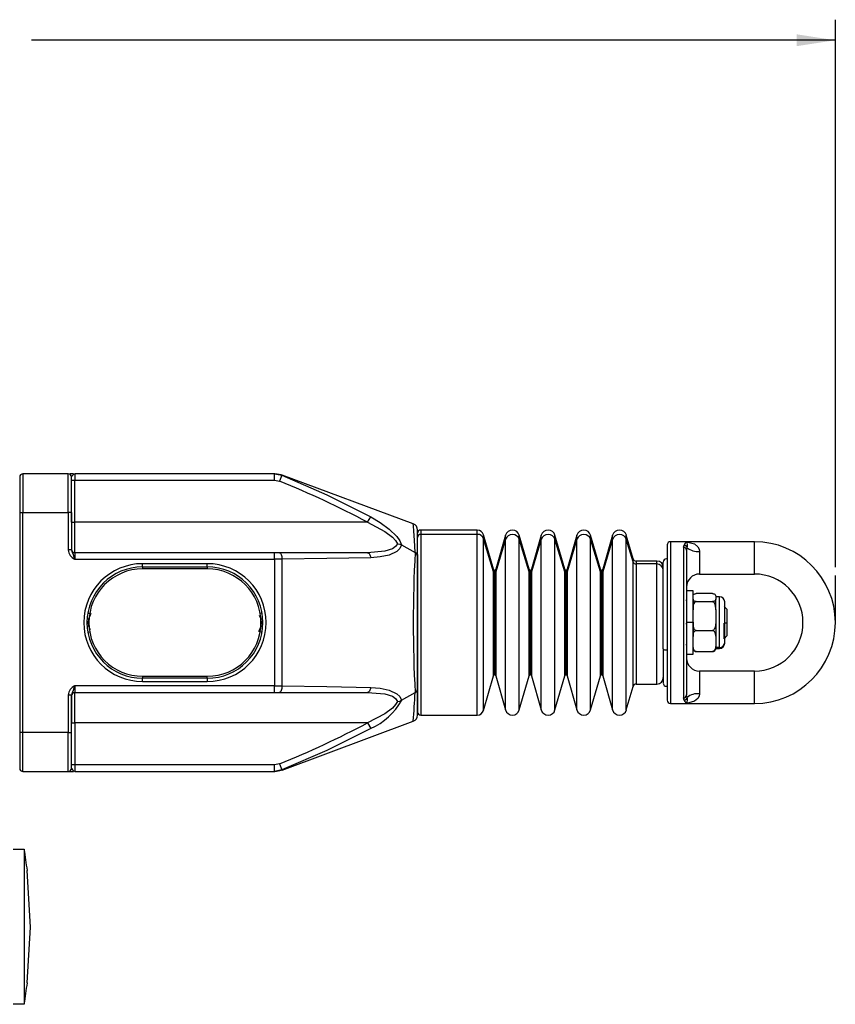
# Model space of a CAD drawing. Header units: millimetres. Extents: x 0 to 864, y 0 to 559.
# Tile 5 of 13: x 306 to 432, y 293 to 446. Entities that reach past the tile are written whole.
import ezdxf

# ---------------------------------------------------------------- set-up
doc = ezdxf.new("R2010")
doc.units = ezdxf.units.MM
doc.layers.add('DIMENSIONS', color=140, linetype='Continuous')
doc.styles.add('SLDTEXTSTYLE0', font='TXT', dxfattribs={"width": 0.75})
doc.dimstyles.new('SLDDIMSTYLE0', dxfattribs={"dimtxt": 6, "dimasz": 6, "dimexe": 0, "dimexo": 0.0625, "dimgap": 1.5, "dimtad": 0, "dimtih": 1, "dimtoh": 1, "dimdec": 1, "dimrnd": 1e-09, "dimzin": 12, "dimdsep": 46, "dimtxsty": 'SLDTEXTSTYLE0', "dimsah": 1, "dimcen": 0.09, "dimadec": 0, "dimazin": 3, "dimtfac": 1, "dimtdec": 1, "dimtofl": 0, "dimtmove": 0, "dimatfit": 3, "dimfxl": 0, "dimfrac": 2, "dimtolj": 1, "dimtzin": 12, "dimarcsym": 0})

# ---------------------------------------------------------------- blocks, each defined once
blk = doc.blocks.new('_D')
at = {"layer": 'DIMENSIONS'}
for p, q in [((75.52, 360.92), (75.52, 445.53)), ((431.72, 360.92), (431.72, 445.53)), ((75.52, 442.35), (199.81, 442.35)), ((431.72, 442.35), (307.42, 442.35))]:
    blk.add_line(p, q, dxfattribs=at)
for points in [[(75.52, 442.35), (81.52, 441.43), (81.52, 443.27)], [(431.72, 442.35), (425.72, 443.27), (425.72, 441.43)]]:
    blk.add_solid(points, dxfattribs=at)
at = {"layer": 'DIMENSIONS', "insert": (201.03, 445.32), "char_height": 6, "attachment_point": 1, "style": 'SLDTEXTSTYLE0'}
blk.add_mtext('327MM MIN. - 341MM MAX.', dxfattribs=at)

msp = doc.modelspace()

# ---------------------------------------------------------------- linework, layer by layer
at = {"color": 7, "linetype": 'Continuous', "lineweight": 25}
for p, q in [((305.62, 374.85), (305.62, 369.35)), ((306.12, 375.35), (306.12, 369.35)), ((313.12, 375.35), (306.12, 375.35)), ((313.12, 369.35), (313.12, 375.35)), ((313.94, 375.35), (313.43, 375.35)), ((313.62, 369.35), (313.62, 374.85)), ((313.62, 374.35), (314.12, 374.35)), ((313.98, 375.3), (314.12, 375.35)), ((314.12, 375.35), (314.12, 374.35)), ((345.02, 375.35), (314.12, 375.35)), ((314.12, 367.85), (314.12, 374.35)), ((314.12, 374.35), (345.02, 374.35)), ((345.02, 374.35), (345.02, 375.35)), ((345.02, 375.35), (346.17, 375.12)), ((345.02, 374.35), (345.79, 374.2)), ((346.12, 375.16), (345.08, 375.35)), ((346.17, 375.12), (345.79, 374.2)), ((366.47, 367.59), (346.18, 375.14)), ((313.62, 373.88), (313.62, 373.9)), ((313.64, 367.85), (313.62, 370.5)), ((305.62, 369.35), (306.12, 369.35)), ((305.62, 369.35), (305.62, 335.35)), ((306.12, 335.35), (306.12, 369.35)), ((306.12, 369.35), (313.12, 369.35)), ((313.12, 369.35), (313.12, 363.57)), ((313.62, 369.35), (313.12, 369.35)), ((313.62, 369.35), (313.62, 363.57)), ((359.4, 367.85), (359.88, 368.7)), ((313.64, 367.85), (314.12, 367.85)), ((359.4, 367.85), (314.12, 367.85)), ((314.12, 363.15), (314.12, 367.85)), ((367.12, 362.62), (367.12, 366.66)), ((376.36, 366.65), (367.62, 366.65)), ((376.36, 365.98), (367.62, 365.98)), ((378.85, 360.6), (377.32, 365.93)), ((378.85, 360.21), (377.32, 365.29)), ((380.75, 365.85), (379.24, 360.6)), ((380.75, 365.22), (379.24, 360.21)), ((384.37, 360.6), (382.86, 365.85)), ((384.37, 360.21), (382.86, 365.22)), ((386.26, 365.85), (384.75, 360.6)), ((386.26, 365.22), (384.75, 360.21)), ((389.88, 360.6), (388.37, 365.85)), ((389.88, 360.21), (388.37, 365.22)), ((391.77, 365.85), (390.27, 360.6)), ((391.77, 365.22), (390.27, 360.21)), ((395.4, 360.6), (393.89, 365.85)), ((395.4, 360.21), (393.89, 365.22)), ((397.29, 365.85), (395.78, 360.6)), ((397.29, 365.22), (395.78, 360.21)), ((400.45, 362.21), (399.4, 365.85)), ((400.45, 361.75), (399.4, 365.22)), ((364.67, 364.37), (366.75, 363.17)), ((405.72, 364.35), (405.72, 340.35)), ((406.22, 364.85), (406.22, 339.85)), ((408.72, 364.85), (406.22, 364.85)), ((408.22, 364), (408.33, 364.33)), ((408.22, 364), (408.22, 340.7)), ((419.22, 364.85), (408.72, 364.85)), ((408.72, 363.54), (408.81, 363.91)), ((419.22, 359.85), (419.22, 364.85)), ((313.62, 363.57), (313.12, 363.57)), ((314.12, 363.15), (314.12, 362.15)), ((345.02, 363.15), (314.12, 363.15)), ((345.02, 362.15), (345.02, 363.15)), ((345.79, 363.15), (345.02, 363.15)), ((359.4, 363.15), (345.79, 363.15)), ((367.12, 362.89), (367.12, 338.58)), ((367.12, 342.08), (367.12, 362.62)), ((408.72, 363.54), (408.72, 341.16)), ((410.72, 363.35), (410.72, 359.85)), ((314.12, 362.15), (345.02, 362.15)), ((334.62, 361.45), (324.62, 361.45)), ((324.62, 360.95), (324.62, 361.45)), ((324.62, 360.95), (334.62, 360.95)), ((334.62, 360.95), (334.62, 361.45)), ((346.17, 362.16), (345.02, 362.15)), ((345.02, 362.15), (345.02, 342.55)), ((346.17, 362.16), (346.17, 342.55)), ((404.12, 361.85), (400.93, 361.85)), ((404.12, 361.41), (400.93, 361.41)), ((405.12, 348.29), (405.12, 361.68)), ((334.62, 360.65), (324.62, 360.65)), ((405.12, 348.57), (405.12, 360.45)), ((410.72, 359.85), (419.22, 359.85)), ((409.72, 357.25), (408.72, 357.25)), ((409.72, 352.35), (409.72, 357.25)), ((412.72, 356.82), (410.22, 356.82)), ((413.22, 356.47), (413.22, 356.21)), ((413.82, 356.35), (413.22, 356.35)), ((413.22, 356.21), (413.22, 355.95)), ((408.72, 355.75), (408.62, 355.85)), ((409.72, 355.95), (409.72, 354.31)), ((410.22, 355.59), (412.72, 355.59)), ((413.22, 354.31), (413.22, 355.95)), ((415.02, 354.35), (414.52, 354.85)), ((414.62, 349.25), (414.62, 355.53)), ((316.64, 353.74), (316.28, 352.89)), ((413.22, 354.31), (413.22, 353.36)), ((413.22, 353.36), (413.22, 352.41)), ((415.02, 352.27), (415.02, 354.35)), ((342.6, 350.96), (342.95, 351.81)), ((409.72, 352.35), (408.72, 352.35)), ((409.72, 352.41), (409.72, 350.19)), ((409.72, 347.45), (409.72, 352.35)), ((413.22, 352.41), (413.22, 350.19)), ((415.02, 352.27), (414.52, 352.25)), ((414.52, 349.85), (414.52, 352.25)), ((415.02, 350.35), (415.02, 352.27)), ((410.22, 351.12), (412.72, 351.12)), ((413.22, 350.19), (413.22, 349.5)), ((414.52, 349.85), (415.02, 350.35)), ((408.62, 348.85), (408.72, 348.95)), ((413.22, 349.5), (413.22, 348.81)), ((413.22, 348.81), (413.22, 348.23)), ((405.12, 348.29), (405.12, 343.04)), ((405.12, 348.02), (405.12, 343.87)), ((408.72, 347.45), (409.72, 347.45)), ((410.22, 347.88), (412.72, 347.88)), ((413.82, 348.48), (413.22, 348.48)), ((413.22, 348.35), (413.82, 348.35)), ((324.62, 344.05), (334.62, 344.05)), ((377.32, 338.78), (378.85, 344.11)), ((379.24, 344.11), (380.75, 338.85)), ((382.86, 338.85), (384.37, 344.11)), ((384.75, 344.11), (386.26, 338.85)), ((388.37, 338.85), (389.88, 344.11)), ((390.27, 344.11), (391.77, 338.85)), ((393.89, 338.85), (395.4, 344.11)), ((395.78, 344.11), (397.29, 338.85)), ((410.72, 344.85), (410.72, 341.35)), ((419.22, 344.85), (410.72, 344.85)), ((419.22, 339.85), (419.22, 344.85)), ((314.12, 342.55), (314.12, 341.55)), ((345.02, 342.55), (314.12, 342.55)), ((334.62, 343.75), (324.62, 343.75)), ((324.62, 343.25), (324.62, 343.75)), ((324.62, 343.25), (334.62, 343.25)), ((334.62, 343.75), (334.62, 343.25)), ((345.02, 341.55), (345.02, 342.55)), ((345.02, 342.55), (346.17, 342.55)), ((399.4, 338.85), (400.45, 342.49)), ((400.93, 342.85), (404.12, 342.85)), ((313.12, 341.14), (313.12, 335.35)), ((313.62, 341.14), (313.12, 341.14)), ((313.62, 335.35), (313.62, 341.14)), ((314.12, 341.55), (345.02, 341.55)), ((314.12, 336.85), (314.12, 341.55)), ((345.02, 341.55), (345.79, 341.55)), ((345.79, 341.55), (359.4, 341.55)), ((364.67, 340.34), (366.75, 341.53)), ((367.12, 338.05), (367.12, 342.08)), ((408.81, 340.79), (408.72, 341.16)), ((406.22, 339.85), (408.72, 339.85)), ((408.33, 340.37), (408.22, 340.7)), ((408.72, 339.85), (419.22, 339.85)), ((367.62, 338.05), (376.36, 338.05)), ((313.62, 334.21), (313.64, 336.85)), ((313.64, 336.85), (314.12, 336.85)), ((359.4, 336.85), (314.12, 336.85)), ((314.12, 336.85), (314.12, 330.35)), ((346.18, 329.56), (366.47, 337.11)), ((359.4, 336.85), (359.88, 336)), ((305.62, 335.35), (305.62, 329.85)), ((306.12, 335.35), (305.62, 335.35)), ((313.12, 335.35), (306.12, 335.35)), ((306.12, 329.35), (306.12, 335.35)), ((313.12, 335.35), (313.62, 335.35)), ((313.12, 329.35), (313.12, 335.35)), ((313.62, 329.85), (313.62, 335.35)), ((314.12, 330.35), (313.62, 330.35)), ((314.12, 330.35), (314.12, 329.35)), ((345.02, 330.35), (314.12, 330.35)), ((345.79, 330.5), (345.02, 330.35)), ((345.02, 329.35), (345.02, 330.35)), ((345.79, 330.5), (346.17, 329.58)), ((306.12, 329.35), (313.12, 329.35)), ((313.12, 329.35), (313.94, 329.35)), ((314.12, 329.35), (313.98, 329.4)), ((314.12, 329.35), (345.02, 329.35)), ((346.17, 329.58), (345.02, 329.35)), ((345.08, 329.35), (346.12, 329.54)), ((304.62, 317.35), (306.32, 317.35)), ((306.32, 317.35), (306.32, 293.35)), ((306.79, 314.02), (306.8, 314.03)), ((306.8, 296.68), (306.79, 296.68)), ((306.32, 293.35), (304.62, 293.35))]:
    msp.add_line(p, q, dxfattribs=at)
at = {"color": 8, "linetype": 'Continuous', "lineweight": 25}
for p, q in [((313.64, 367.85), (313.62, 367.86)), ((367.62, 366.65), (367.62, 365.98)), ((367.62, 365.98), (367.62, 338.05)), ((376.36, 365.98), (376.36, 366.65)), ((376.36, 338.05), (376.36, 365.98)), ((377.32, 365.29), (377.32, 365.93)), ((377.32, 338.78), (377.32, 365.29)), ((380.75, 365.22), (380.75, 365.85)), ((380.75, 338.85), (380.75, 365.22)), ((382.86, 365.22), (382.86, 365.85)), ((382.86, 338.85), (382.86, 365.22)), ((386.26, 365.22), (386.26, 365.85)), ((386.26, 338.85), (386.26, 365.22)), ((388.37, 365.22), (388.37, 365.85)), ((388.37, 338.85), (388.37, 365.22)), ((391.77, 365.22), (391.77, 365.85)), ((391.77, 338.85), (391.77, 365.22)), ((393.89, 365.22), (393.89, 365.85)), ((393.89, 338.85), (393.89, 365.22)), ((397.29, 365.22), (397.29, 365.85)), ((397.29, 338.85), (397.29, 365.22)), ((399.4, 365.22), (399.4, 365.85)), ((399.4, 338.85), (399.4, 365.22)), ((400.45, 361.75), (400.45, 362.21)), ((324.62, 360.95), (324.62, 360.65)), ((334.62, 360.95), (334.62, 360.65)), ((400.45, 342.49), (400.45, 361.75)), ((400.93, 361.85), (400.93, 361.41)), ((400.93, 361.41), (400.93, 342.85)), ((404.12, 361.41), (404.12, 361.85)), ((404.12, 342.85), (404.12, 361.41)), ((378.85, 360.21), (378.85, 360.6)), ((378.85, 344.11), (378.85, 360.21)), ((379.05, 360.45), (379.05, 360.07)), ((379.05, 360.07), (379.05, 344.25)), ((379.24, 360.6), (379.24, 360.21)), ((379.24, 360.21), (379.24, 344.11)), ((384.37, 360.21), (384.37, 360.6)), ((384.37, 344.11), (384.37, 360.21)), ((384.56, 360.45), (384.56, 360.07)), ((384.56, 360.07), (384.56, 344.25)), ((384.75, 360.6), (384.75, 360.21)), ((384.75, 360.21), (384.75, 344.11)), ((389.88, 360.21), (389.88, 360.6)), ((389.88, 344.11), (389.88, 360.21)), ((390.07, 360.45), (390.07, 360.07)), ((390.07, 360.07), (390.07, 344.25)), ((390.27, 360.6), (390.27, 360.21)), ((390.27, 360.21), (390.27, 344.11)), ((395.4, 360.21), (395.4, 360.6)), ((395.4, 344.11), (395.4, 360.21)), ((395.59, 360.45), (395.59, 360.07)), ((395.59, 360.07), (395.59, 344.25)), ((395.78, 360.6), (395.78, 360.21)), ((395.78, 360.21), (395.78, 344.11)), ((413.82, 348.48), (413.82, 356.35)), ((316.14, 353.83), (316.44, 353.77)), ((342.95, 352.89), (342.71, 353.46)), ((343.09, 353.83), (342.79, 353.77)), ((316.28, 352.89), (316.33, 352.87)), ((316.33, 351.83), (316.28, 351.81)), ((316.28, 351.81), (316.5, 351.29)), ((342.95, 352.89), (342.9, 352.87)), ((342.9, 351.83), (342.95, 351.81)), ((408.62, 352.21), (408.72, 352.21)), ((316.14, 350.88), (316.44, 350.93)), ((343.09, 350.88), (342.79, 350.93)), ((413.82, 348.35), (413.82, 348.48)), ((324.62, 344.05), (324.62, 343.75)), ((334.62, 343.75), (334.62, 344.05)), ((313.64, 336.85), (313.62, 336.84))]:
    msp.add_line(p, q, dxfattribs=at)
at = {"color": 7, "linetype": 'Continuous', "lineweight": 25, "flags": 128}
for points in [[(346.17, 375.12), (353.09, 372.11), (359.88, 368.7)], [(359.88, 368.7), (361.34, 367.81), (362.74, 366.81), (363.95, 365.64), (364.4, 365), (364.67, 364.37)], [(359.4, 367.85), (362.07, 366.44), (363.25, 365.56), (363.74, 365.03), (364.02, 364.53)], [(364.02, 364.53), (363.74, 364.09), (363.25, 363.75), (362.07, 363.37), (359.4, 363.15)], [(364.67, 364.37), (364.4, 363.8), (363.95, 363.35), (362.74, 362.78), (361.35, 362.49), (359.88, 362.38)], [(364.02, 364.53), (364.38, 364.48), (364.67, 364.37)], [(408.72, 364.85), (409.95, 364.52), (410.46, 364.06), (410.65, 363.71), (410.72, 363.35)], [(345.79, 363.15), (345.86, 363.13), (345.93, 363.08), (346, 362.98), (346.06, 362.86), (346.11, 362.71), (346.14, 362.54), (346.16, 362.35), (346.17, 362.16)], [(359.88, 362.38), (353.09, 362.23), (346.17, 362.16)], [(359.4, 363.15), (359.48, 363.14), (359.56, 363.1), (359.64, 363.03), (359.7, 362.93), (359.76, 362.82), (359.81, 362.69), (359.85, 362.54), (359.88, 362.38)], [(409.72, 356.47), (409.8, 356.69), (409.87, 356.74), (409.98, 356.79), (410.06, 356.81), (410.16, 356.82), (410.22, 356.82)], [(412.72, 356.82), (412.8, 356.82), (412.88, 356.81), (412.99, 356.78), (413.1, 356.72), (413.21, 356.53), (413.22, 356.47)], [(410.22, 355.59), (410.13, 355.6), (410.05, 355.61), (409.95, 355.64), (409.83, 355.7), (409.72, 355.88), (409.72, 355.95)], [(409.72, 354.31), (409.8, 355.13), (409.87, 355.31), (409.98, 355.47), (410.06, 355.54), (410.16, 355.59), (410.22, 355.59)], [(413.22, 355.95), (413.13, 355.72), (413.06, 355.67), (412.96, 355.63), (412.87, 355.61), (412.77, 355.59), (412.72, 355.59)], [(412.72, 355.59), (412.8, 355.58), (412.88, 355.54), (412.99, 355.43), (413.1, 355.21), (413.21, 354.53), (413.22, 354.31)], [(316.28, 352.89), (316.22, 352.35), (316.28, 351.81)], [(342.95, 351.81), (343.02, 352.35), (342.95, 352.89)], [(410.22, 351.12), (410.13, 351.14), (410.05, 351.18), (409.95, 351.28), (409.83, 351.51), (409.72, 352.18), (409.72, 352.41)], [(413.22, 352.41), (413.13, 351.59), (413.06, 351.41), (412.96, 351.24), (412.87, 351.17), (412.77, 351.13), (412.72, 351.12)], [(409.72, 350.19), (409.8, 350.79), (409.87, 350.92), (409.98, 351.03), (410.06, 351.09), (410.16, 351.12), (410.22, 351.12)], [(412.72, 351.12), (412.8, 351.11), (412.88, 351.08), (412.99, 351.01), (413.1, 350.84), (413.21, 350.35), (413.22, 350.19)], [(410.22, 347.88), (410.13, 347.89), (410.05, 347.92), (409.95, 348), (409.83, 348.16), (409.72, 348.65), (409.72, 348.81)], [(413.22, 348.81), (413.13, 348.22), (413.06, 348.09), (412.96, 347.97), (412.87, 347.92), (412.77, 347.89), (412.72, 347.88)], [(405.62, 348.08), (405.52, 348.08), (405.43, 348.09), (405.34, 348.11), (405.26, 348.14), (405.2, 348.17), (405.15, 348.21), (405.13, 348.25), (405.12, 348.29)], [(409.72, 348.23), (409.8, 348.01), (409.87, 347.96), (409.98, 347.91), (410.06, 347.89), (410.16, 347.88), (410.22, 347.88)], [(412.72, 347.88), (412.8, 347.89), (412.88, 347.9), (412.99, 347.92), (413.1, 347.99), (413.21, 348.17), (413.22, 348.23)], [(346.17, 342.55), (346.16, 342.35), (346.14, 342.17), (346.11, 341.99), (346.06, 341.84), (346, 341.72), (345.93, 341.63), (345.86, 341.57), (345.79, 341.55)], [(346.17, 342.55), (353.09, 342.47), (359.88, 342.32)], [(359.88, 342.32), (359.85, 342.16), (359.81, 342.02), (359.76, 341.88), (359.7, 341.77), (359.64, 341.68), (359.56, 341.61), (359.48, 341.57), (359.4, 341.55)], [(359.4, 341.55), (362.07, 341.33), (363.25, 340.95), (363.74, 340.61), (364.02, 340.17)], [(359.88, 342.32), (361.34, 342.21), (362.74, 341.92), (363.95, 341.34), (364.4, 340.9), (364.67, 340.34)], [(410.72, 341.35), (410.65, 340.99), (410.46, 340.64), (409.95, 340.19), (408.72, 339.85)], [(364.02, 340.17), (363.74, 339.68), (363.25, 339.14), (362.07, 338.26), (359.4, 336.85)], [(364.02, 340.17), (364.38, 340.22), (364.67, 340.34)], [(359.88, 336), (353.09, 332.59), (346.17, 329.58)], [(306.79, 296.68), (307.31, 305.29), (306.79, 314.02)]]:
    msp.add_lwpolyline(points, dxfattribs=at)
at = {"color": 8, "linetype": 'Continuous', "lineweight": 25, "flags": 128}
msp.add_lwpolyline([(366.75, 363.17), (366.65, 365.07), (366.55, 366.46), (366.49, 367.31), (366.47, 367.59), (366.47, 367.59)], dxfattribs=at)
at = {"color": 7, "linetype": 'Continuous', "lineweight": 25}
for centre, radius, start, end in [((306.12, 374.85), 0.5, 90, 180), ((313.12, 374.85), 0.5, 0, 90), ((294.7, 246.83), 137.23, 61.8689, 68.1432), ((395.44, 365.68), 81.83, 178.4775, 181.5225), ((366.12, 366.66), 1, 0.0066, 69.5901), ((367.62, 366.15), 0.5, 90, 180), ((367.61, 365.49), 0.489, 88.657, 178.5909), ((376.36, 365.65), 1, 16, 90), ((376.38, 364.99), 0.994, 17.7818, 90.8462), ((381.8, 365.55), 1.1, 16, 164), ((381.8, 364.87), 1.11, 18.282, 161.718), ((387.32, 365.55), 1.1, 16, 164), ((387.32, 364.87), 1.11, 18.282, 161.718), ((392.83, 365.55), 1.1, 16, 164), ((392.83, 364.87), 1.11, 18.282, 161.718), ((398.35, 365.55), 1.1, 16, 164), ((398.35, 364.87), 1.11, 18.282, 161.718), ((406.22, 364.35), 0.5, 90, 180), ((408.23, 363.52), 0.484, 2.0772, 91.9365), ((409.85, 363.62), 1.67, 132.5578, 154.8777), ((408.29, 363.8), 0.528, 11.7362, 85.6675), ((407.81, 364.29), 1.07, 339.3884, 31.9135), ((410.46, 366.01), 2.67, 231.8502, 275.4886), ((419.22, 352.35), 12.5, 270, 90), ((314.83, 363.72), 1.72, 185.0402, 245.4886), ((314.12, 363.65), 0.5, 180, 270), ((340.45, 372.26), 28.2, 197.9473, 200.9952), ((576.82, 352.35), 210.35, 177.0518, 182.9482), ((366.47, 362.58), 0.65, 3.3453, 64.4333), ((400.93, 362.35), 0.5, 196, 270), ((405.62, 361.7), 0.5, 90, 180), ((324.62, 352.35), 9.1, 90, 270), ((324.62, 352.35), 8.6, 90, 180), ((334.62, 352.35), 9.1, 270, 90), ((334.62, 352.35), 8.6, 270, 90), ((400.92, 361.9), 0.497, 197.7818, 270.8462), ((404.12, 360.85), 1, 0, 90), ((404.14, 360.43), 0.977, 1.4091, 91.343), ((324.62, 352.35), 8.3, 90, 270), ((334.62, 352.35), 8.3, 0, 90), ((379.05, 360.65), 0.2, 196, 270), ((379.04, 360.27), 0.199, 197.7818, 270.8462), ((379.05, 360.65), 0.2, 270, 344), ((379.05, 360.27), 0.199, 269.1538, 342.2182), ((384.56, 360.65), 0.2, 196, 270), ((384.56, 360.27), 0.199, 197.7818, 270.8462), ((384.56, 360.65), 0.2, 270, 344), ((384.56, 360.27), 0.199, 269.1538, 342.2182), ((390.07, 360.65), 0.2, 196, 270), ((390.07, 360.27), 0.199, 197.7818, 270.8462), ((390.07, 360.65), 0.2, 270, 344), ((390.08, 360.27), 0.199, 269.1538, 342.2182), ((395.59, 360.65), 0.2, 196, 270), ((395.59, 360.27), 0.199, 197.7818, 270.8462), ((395.59, 360.65), 0.2, 270, 344), ((395.59, 360.27), 0.199, 269.1538, 342.2182), ((410.72, 357.85), 2, 90, 180), ((419.22, 352.35), 7.5, 270, 90), ((413.82, 355.55), 0.8, 0, 90), ((324.62, 352.35), 8.6, 180, 270), ((316.23, 352.57), 0.319, 81.0934, 130.1992), ((316.23, 352.13), 0.319, 229.8008, 278.9066), ((334.62, 352.35), 8.3, 270, 0), ((343, 352.57), 0.319, 49.8008, 98.9066), ((343, 352.13), 0.319, 261.0934, 310.1992), ((413.83, 349.27), 0.787, 269.0786, 359.048), ((413.82, 349.15), 0.8, 270, 0), ((410.72, 346.85), 2, 180, 270), ((379.05, 344.05), 0.2, 90, 164), ((379.05, 344.05), 0.2, 16, 90), ((384.56, 344.05), 0.2, 90, 164), ((384.56, 344.05), 0.2, 16, 90), ((390.07, 344.05), 0.2, 90, 164), ((390.07, 344.05), 0.2, 16, 90), ((395.59, 344.05), 0.2, 90, 164), ((395.59, 344.05), 0.2, 16, 90), ((314.83, 340.99), 1.72, 114.5115, 174.9597), ((340.44, 332.45), 28.19, 159.0045, 162.0531), ((400.93, 342.35), 0.5, 90, 164), ((404.12, 343.85), 1, 270, 0), ((405.62, 343), 0.5, 180, 270), ((395.34, 339.03), 81.73, 178.4756, 181.5244), ((314.12, 341.05), 0.5, 90, 180), ((366.47, 342.12), 0.65, 295.5668, 356.6546), ((408.23, 341.18), 0.484, 268.0635, 357.9228), ((410.46, 338.69), 2.67, 84.5114, 128.1498), ((355.97, 345.15), 9.95, 293.1249, 331.0699), ((406.22, 340.35), 0.5, 180, 270), ((408.29, 340.9), 0.528, 274.3325, 348.2638), ((409.85, 341.08), 1.67, 205.1126, 227.4519), ((407.81, 340.42), 1.07, 328.0798, 20.6183), ((366.12, 338.05), 1, 290.4099, 359.9934), ((367.62, 338.55), 0.5, 180, 270), ((376.36, 339.05), 1, 270, 344), ((381.8, 339.15), 1.1, 196, 344), ((387.32, 339.15), 1.1, 196, 344), ((392.83, 339.15), 1.1, 196, 344), ((398.35, 339.15), 1.1, 196, 344), ((292.49, 462.61), 142.45, 291.9718, 298.0161), ((306.12, 329.85), 0.5, 180, 270), ((313.12, 329.85), 0.5, 270, 0), ((234.82, 305.35), 72.5, 6.8719, 9.5273), ((234.82, 305.35), 72.5, 350.4727, 353.1281)]:
    msp.add_arc(centre, radius, start, end, dxfattribs=at)
at = {"color": 8, "linetype": 'Continuous', "lineweight": 25}
for centre, radius, start, end in [((314.86, 374.21), 1.4, 128.9701, 152.7305), ((241.22, 347.34), 125.66, 355.3295, 357.3504), ((314.86, 330.49), 1.4, 207.2694, 231.0309)]:
    msp.add_arc(centre, radius, start, end, dxfattribs=at)
at = {"layer": 'DIMENSIONS'}
msp.add_line((431.72, 352.35), (431.72, 359.65), dxfattribs=at)

# ---------------------------------------------------------------- dimensions: what is measured, and where the dimension line sits
dim = msp.add_linear_dim(base=(431.72, 442.35), p1=(75.52, 359.65), p2=(431.72, 359.65), text='327MM MIN. - 341MM MAX.', dimstyle='SLDDIMSTYLE0', dxfattribs=at)
dim.commit()
dim.dimension.update_dxf_attribs({"geometry": '_D', "text_midpoint": (253.62, 442.35), "dimtype": 160})

doc.saveas('drawing.dxf')
